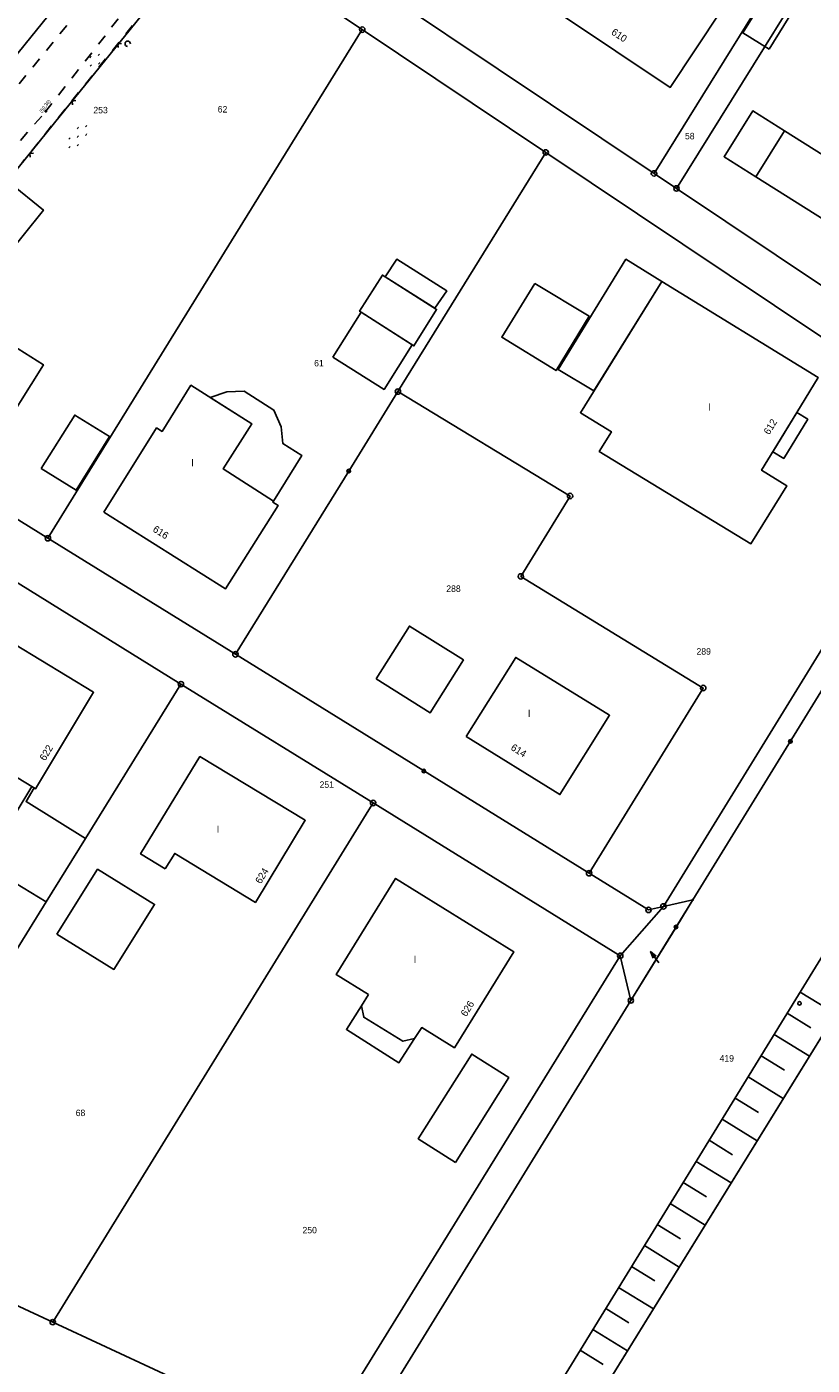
# Model space of a CAD drawing. Extents: x 2408905 to 4819478, y 5786105 to 11573663.
# Tile 26 of 39: x 2410016 to 2410089, y 5786802 to 5786926. Entities that reach past the tile are written whole.
import ezdxf

# ---------------------------------------------------------------- set-up
doc = ezdxf.new("R2010")
doc.units = 0
doc.linetypes.add('DASHED_70', pattern=[2, 1, -1])
for name, color, linetype in [('K100-FLST_GRENZEN', 40, 'Continuous'), ('K105-FLST_NUMMERN', 40, 'Continuous'), ('K125-GEB_LINIEN', 40, 'Continuous'), ('K130-GEB_TEXTE', 40, 'Continuous'), ('K140-KATASTERTOPO', 7, 'Continuous'), ('K145-VERM_PKTE', 7, 'Continuous'), ('TOP-HOEHENI', 7, 'Continuous'), ('TOP-LINIEN', 7, 'Continuous'), ('TOP-SYMBOLE', 7, 'Continuous')]:
    doc.layers.add(name, color=color, linetype=linetype)
doc.styles.add('SIMPLEX', font='CONTINUOUS')

# ---------------------------------------------------------------- blocks, each defined once
blk = doc.blocks.new('233')
at = {"layer": 'K105-FLST_NUMMERN', "color": 7}
for points in [[(2, 0.5, 0), (0, 0, 0), (2, -0.5, 0)], [(0, 0, 0), (4, 0, 0)]]:
    blk.add_polyline3d(points, dxfattribs=at)
blk = doc.blocks.new('128')
at = {"color": 250, "linetype": 'Continuous'}
blk.add_circle((0, 0), 0.5, dxfattribs=at)
blk = doc.blocks.new('GRENZSTEIN')
at = {"color": 7, "linetype": 'Continuous'}
blk.add_circle((0, 0), 0.75, dxfattribs=at)
blk = doc.blocks.new('251')
at = {"color": 40, "linetype": 'Continuous'}
blk.add_circle((0, 0), 0.175, dxfattribs=at)
blk = doc.blocks.new('1783')
at = {"layer": 'TOP-SYMBOLE', "color": 250}
blk.add_polyline3d([(-1, 1, 0), (0, 0, 0), (1, 1, 0)], dxfattribs=at)
blk = doc.blocks.new('179')
at = {"layer": 'TOP-SYMBOLE', "color": 111}
for points in [[(-4, -0.25, 0), (-4, 0.25, 0)], [(-3.5, -0.25, 0), (-3.5, 0.25, 0)], [(-0.25, 2.75, 0), (-0.25, 3.25, 0)], [(0.25, 2.75, 0), (0.25, 3.25, 0)], [(3.5, -0.25, 0), (3.5, 0.25, 0)], [(4, -0.25, 0), (4, 0.25, 0)], [(-0.25, -3.25, 0), (-0.25, -2.75, 0)], [(0.25, -3.25, 0), (0.25, -2.75, 0)]]:
    blk.add_polyline3d(points, dxfattribs=at)
blk = doc.blocks.new('178')
at = {"layer": 'TOP-SYMBOLE', "color": 111}
for points in [[(-7.75, -0.25, 0), (-7.75, 0.25, 0)], [(-7.25, -0.25, 0), (-7.25, 0.25, 0)], [(-4, 2.75, 0), (-4, 3.25, 0)], [(-3.5, 2.75, 0), (-3.5, 3.25, 0)], [(-0.25, -0.25, 0), (-0.25, 0.25, 0)], [(0.25, -0.25, 0), (0.25, 0.25, 0)], [(3.5, 2.75, 0), (3.5, 3.25, 0)], [(4, 2.75, 0), (4, 3.25, 0)], [(7.25, -0.25, 0), (7.25, 0.25, 0)], [(7.75, -0.25, 0), (7.75, 0.25, 0)], [(-4, -3.25, 0), (-4, -2.75, 0)], [(-3.5, -3.25, 0), (-3.5, -2.75, 0)], [(3.5, -3.25, 0), (3.5, -2.75, 0)], [(4, -3.25, 0), (4, -2.75, 0)]]:
    blk.add_polyline3d(points, dxfattribs=at)
blk = doc.blocks.new('168')
at = {"color": 250, "linetype": 'Continuous'}
blk.add_arc((0, 0.001), 1, 318.61027, 221.38965, dxfattribs=at)
blk = doc.blocks.new('247')
at = {"layer": 'TOP-HOEHENI', "color": 250}
for points in [[(-0.375, 0, 0), (0.375, 0, 0)], [(0, -0.375, 0), (0, 0.375, 0)]]:
    blk.add_polyline3d(points, dxfattribs=at)

msp = doc.modelspace()

# ---------------------------------------------------------------- linework, layer by layer
at = {"layer": 'K100-FLST_GRENZEN', "color": 250}
msp.add_lwpolyline([(2409942.979, 5786594.967), (2409996.247, 5786681.33), (2410000.358, 5786687.984), (2410029.923, 5786735.841), (2410090.49, 5786833.877), (2410151.056, 5786931.913), (2410176.084, 5786972.424), (2410182.635, 5786983.027), (2410175.94, 5786985.231), (2410171.788, 5786986.597), (2410166.243, 5786988.422), (2410124.468, 5786921.005), (2410106.04, 5786891.267), (2410103.841, 5786887.697), (2410077.643, 5786845.173), (2410073.706, 5786838.781), (2410071.878, 5786835.813), (2410004.876, 5786727.078), (2410001.393, 5786721.437), (2409999.874, 5786718.982), (2409982.028, 5786690), (2409945.76, 5786631.418)], dxfattribs=at)
for points in [[(2410085.403, 5786699.357), (2410228.085, 5786605.528), (2410220.306, 5786675.062), (2410206.917, 5786818.442), (2410193.529, 5786961.822), (2410188.734, 5786971.028), (2410181.216, 5786973.867), (2410151.056, 5786931.913), (2410090.49, 5786833.877), (2410029.923, 5786735.841)], [(2410035.416, 5786938.551), (2410074.033, 5786912.696), (2410086.51, 5786932.749), (2410075.248, 5786940.257), (2410062.542, 5786948.727), (2410050.287, 5786956.897)], [(2410009.1, 5786956.124), (2409990.681, 5786929.221), (2409989.783, 5786927.909), (2410007.251, 5786914.486), (2410029.762, 5786942.267)], [(2409927.017, 5786815.023), (2409933.571, 5786812.782), (2409952.671, 5786836.352), (2409983.654, 5786874.585), (2409992.191, 5786885.136), (2409999.148, 5786893.732), (2410018.292, 5786917.389), (2410032.896, 5786935.436), (2410046.913, 5786926.055), (2410063.964, 5786914.643), (2410102.275, 5786889.004), (2410103.827, 5786892.748), (2410076.125, 5786911.295), (2410074.033, 5786912.696), (2410035.416, 5786938.551), (2410029.762, 5786942.267), (2410007.251, 5786914.486), (2410003.508, 5786909.867), (2409978.366, 5786878.841), (2409978.187, 5786878.986), (2409926.556, 5786815.18)], [(2410076.125, 5786911.295), (2410094.366, 5786940.642), (2410092.271, 5786942.008), (2410086.51, 5786932.749), (2410074.033, 5786912.696)], [(2410076.125, 5786911.295), (2410103.827, 5786892.748), (2410121.897, 5786922.683), (2410121.118, 5786923.191), (2410094.366, 5786940.642)], [(2409999.856, 5786889.812), (2410017.681, 5786878.783), (2410035.17, 5786907.066), (2410046.913, 5786926.055), (2410032.896, 5786935.436), (2410018.292, 5786917.389), (2409999.148, 5786893.732)], [(2410035.121, 5786867.99), (2410045.655, 5786885.029), (2410050.223, 5786892.418), (2410063.964, 5786914.643), (2410046.913, 5786926.055), (2410035.17, 5786907.066), (2410017.681, 5786878.783)], [(2410077.643, 5786845.173), (2410103.841, 5786887.697), (2410106.04, 5786891.267), (2410124.468, 5786921.005), (2410121.897, 5786922.683), (2410103.827, 5786892.748), (2410102.275, 5786889.004), (2410074.909, 5786844.558)], [(2410050.223, 5786892.418), (2410066.227, 5786882.706), (2410061.651, 5786875.238), (2410078.611, 5786864.859), (2410068.001, 5786847.646), (2410073.518, 5786844.233), (2410074.909, 5786844.558), (2410102.275, 5786889.004), (2410063.964, 5786914.643)], [(2409996.622, 5786885.884), (2410012.182, 5786876.265), (2410030.056, 5786865.215), (2410047.92, 5786854.171), (2410070.895, 5786839.97), (2410074.909, 5786844.558), (2410073.518, 5786844.233), (2410068.001, 5786847.646), (2410035.121, 5786867.99), (2410017.681, 5786878.783), (2409999.856, 5786889.812), (2409999.148, 5786893.732), (2409992.191, 5786885.136)], [(2410035.121, 5786867.99), (2410068.001, 5786847.646), (2410078.611, 5786864.859), (2410061.651, 5786875.238), (2410066.227, 5786882.706), (2410050.223, 5786892.418), (2410045.655, 5786885.029)], [(2409983.643, 5786821.976), (2409988.907, 5786819.522), (2409998.897, 5786814.87), (2410017.527, 5786844.974), (2410021.186, 5786850.884), (2410030.056, 5786865.215), (2410012.182, 5786876.265), (2409979.769, 5786823.777)], [(2410014.609, 5786807.555), (2410018.134, 5786805.914), (2410047.92, 5786854.171), (2410030.056, 5786865.215), (2410021.186, 5786850.884), (2410017.527, 5786844.974), (2409998.897, 5786814.87)], [(2410042.789, 5786794.435), (2410070.895, 5786839.97), (2410047.92, 5786854.171), (2410018.134, 5786805.914)], [(2410071.878, 5786835.813), (2410076.143, 5786842.737), (2410077.643, 5786845.173), (2410074.909, 5786844.558), (2410070.895, 5786839.97)], [(2409865.705, 5786503.032), (2409871.977, 5786513.4), (2409880.784, 5786525.842), (2409941.582, 5786624.67), (2409945.76, 5786631.418), (2409982.028, 5786690), (2409999.874, 5786718.982), (2410003.076, 5786724.157), (2410004.876, 5786727.078), (2410071.878, 5786835.813), (2410070.895, 5786839.97), (2410042.789, 5786794.435), (2410026.732, 5786768.42), (2410002.225, 5786728.715), (2409997.895, 5786721.695), (2409976.274, 5786686.62), (2409963.108, 5786665.26), (2409961.955, 5786663.388), (2409942.765, 5786632.257), (2409938.728, 5786625.591), (2409896.004, 5786556.459), (2409866.307, 5786508.406), (2409863.72, 5786504.219)], [(2409969.979, 5786739.614), (2410002.225, 5786728.715), (2410026.732, 5786768.42), (2410042.789, 5786794.435), (2410018.134, 5786805.914), (2410014.609, 5786807.555), (2410000.221, 5786786.092), (2409991.215, 5786772.657), (2409982.352, 5786759.418), (2409978.561, 5786753.52), (2409975.348, 5786748.314)]]:
    msp.add_lwpolyline(points, close=True, dxfattribs=at)
at = {"layer": 'K125-GEB_LINIEN', "color": 250}
for points in [[(2410065.437, 5786927.432), (2410075.537, 5786920.693), (2410080.237, 5786927.762), (2410074.224, 5786931.805), (2410074.844, 5786932.738), (2410070.773, 5786935.441)], [(2410084.724, 5786924.245), (2410088.424, 5786930.216), (2410085.973, 5786931.71), (2410082.293, 5786925.752)], [(2410083.491, 5786912.382), (2410089.854, 5786908.368), (2410089.794, 5786908.259), (2410097.447, 5786903.499), (2410103.307, 5786912.946), (2410103.215, 5786913.022), (2410105.991, 5786917.484), (2410098.11, 5786922.387), (2410095.176, 5786917.589), (2410095.478, 5786917.409), (2410092.511, 5786912.639), (2410086.148, 5786916.652)], [(2410083.491, 5786912.382), (2410086.148, 5786916.652), (2410083.219, 5786918.499), (2410080.545, 5786914.241)], [(2410013.502, 5786904.577), (2410017.262, 5786909.285), (2410014.138, 5786911.811), (2410010.367, 5786907.12)], [(2410049.031, 5786903.088), (2410053.662, 5786900.153), (2410054.76, 5786901.763), (2410050.108, 5786904.711)], [(2410068.443, 5786892.469), (2410074.757, 5786902.66), (2410071.418, 5786904.714), (2410065.121, 5786894.46)], [(2410046.814, 5786899.785), (2410051.707, 5786896.663), (2410053.822, 5786900.052), (2410049.031, 5786903.088), (2410048.779, 5786903.248), (2410046.654, 5786899.887)], [(2410003.639, 5786893.599), (2410012.819, 5786887.821), (2410017.262, 5786894.908), (2410011.935, 5786898.25), (2410012.855, 5786899.718), (2410008.999, 5786902.151)], [(2410062.962, 5786902.466), (2410059.871, 5786897.462), (2410064.922, 5786894.371), (2410067.994, 5786899.432)], [(2410074.757, 5786902.66), (2410067.184, 5786890.451), (2410070.075, 5786888.676), (2410068.943, 5786886.846), (2410083.038, 5786878.266), (2410086.373, 5786883.661), (2410084.027, 5786885.098), (2410087.299, 5786890.464), (2410089.287, 5786893.724)], [(2410044.169, 5786895.607), (2410048.934, 5786892.611), (2410051.547, 5786896.765), (2410046.814, 5786899.785)], [(2410022.896, 5786881.201), (2410034.207, 5786874.08), (2410039.082, 5786881.831), (2410038.591, 5786882.14), (2410038.654, 5786882.242), (2410033.992, 5786885.219), (2410036.646, 5786889.409), (2410030.984, 5786892.995), (2410028.298, 5786888.707), (2410027.781, 5786889.03)], [(2410035.933, 5786892.446), (2410034.308, 5786892.385), (2410032.775, 5786891.861), (2410036.646, 5786889.409), (2410033.992, 5786885.219), (2410038.654, 5786882.242), (2410041.292, 5786886.465), (2410039.538, 5786887.577), (2410039.356, 5786889.141), (2410038.701, 5786890.687)], [(2410085.073, 5786886.814), (2410086.101, 5786886.203), (2410088.332, 5786889.834), (2410087.299, 5786890.464)], [(2410017.062, 5786885.252), (2410020.309, 5786883.244), (2410023.401, 5786888.243), (2410020.179, 5786890.235)], [(2410048.197, 5786865.704), (2410053.237, 5786862.553), (2410056.319, 5786867.474), (2410051.289, 5786870.611)], [(2410016.179, 5786855.713), (2410016.538, 5786855.495), (2410021.926, 5786864.466), (2410012.111, 5786870.427), (2410006.699, 5786861.463)], [(2410056.58, 5786860.342), (2410065.28, 5786854.946), (2410069.904, 5786862.332), (2410061.18, 5786867.701)], [(2410028.598, 5786848.042), (2410029.47, 5786849.479), (2410036.979, 5786844.93), (2410041.604, 5786852.572), (2410031.811, 5786858.491), (2410026.303, 5786849.431)], [(2410017.527, 5786844.974), (2410021.186, 5786850.884), (2410015.649, 5786854.308), (2410016.41, 5786855.573), (2410016.179, 5786855.713), (2410011.785, 5786848.439)], [(2410018.528, 5786841.981), (2410023.825, 5786838.709), (2410027.598, 5786844.742), (2410022.302, 5786848.015)], [(2410047.495, 5786836.363), (2410046.824, 5786835.307), (2410047.05, 5786834.262), (2410050.683, 5786832.02), (2410051.776, 5786832.271), (2410052.444, 5786833.3), (2410055.479, 5786831.422), (2410061.015, 5786840.336), (2410050.012, 5786847.168), (2410044.477, 5786838.23)], [(2410047.05, 5786834.262), (2410046.824, 5786835.307), (2410045.435, 5786833.119), (2410050.319, 5786830.03), (2410051.776, 5786832.271), (2410050.683, 5786832.02)], [(2410055.563, 5786820.748), (2410060.535, 5786828.644), (2410057.091, 5786830.838), (2410052.117, 5786822.963)]]:
    msp.add_lwpolyline(points, close=True, dxfattribs=at)
at = {"layer": 'K140-KATASTERTOPO', "color": 250}
msp.add_polyline3d([(2409877.985, 5786497.408, 0), (2409892.282, 5786520.624, 0), (2409935.544, 5786587.197, 0), (2409986.243, 5786671.594, 0), (2410084.793, 5786831.999, 0), (2410113.675, 5786878.996, 0), (2410143.567, 5786926.839, 0), (2410159.5, 5786949.228, 0), (2410176.084, 5786972.424, 0), (2410182.635, 5786983.027, 0), (2410181.216, 5786973.867, 0), (2410151.056, 5786931.913, 0), (2410029.923, 5786735.841, 0), (2410000.358, 5786687.984, 0), (2409996.247, 5786681.33, 0), (2409942.979, 5786594.967, 0), (2409941.473, 5786592.525, 0), (2409940.363, 5786590.727, 0), (2409928.208, 5786571.033, 0), (2409895.508, 5786518.057, 0), (2409877.678, 5786489.314, 0), (2409877.985, 5786497.408, 0)], close=True, dxfattribs=at)
msp.add_polyline3d([(2409877.985, 5786497.408, 0), (2409892.282, 5786520.624, 0), (2409935.544, 5786587.197, 0), (2409986.243, 5786671.594, 0), (2410084.793, 5786831.999, 0), (2410113.675, 5786878.996, 0), (2410143.567, 5786926.839, 0), (2410159.5, 5786949.228, 0), (2410176.084, 5786972.424, 0), (2410182.635, 5786983.027, 0), (2410181.216, 5786973.867, 0), (2410151.056, 5786931.913, 0), (2410029.923, 5786735.841, 0), (2410000.358, 5786687.984, 0), (2409996.247, 5786681.33, 0), (2409942.979, 5786594.967, 0), (2409941.473, 5786592.525, 0), (2409940.363, 5786590.727, 0), (2409928.208, 5786571.033, 0), (2409895.508, 5786518.057, 0), (2409877.678, 5786489.314, 0), (2409877.985, 5786497.408, 0)], close=True, dxfattribs=at)
for points in [[(2410087.622, 5786836.602, 0), (2410090.921, 5786834.575, 0)], [(2410087.622, 5786836.602, 0), (2410090.921, 5786834.575, 0)], [(2410086.408, 5786834.627, 0), (2410088.604, 5786833.277, 0)], [(2410086.408, 5786834.626, 0), (2410088.604, 5786833.277, 0)], [(2410085.195, 5786832.653, 0), (2410088.484, 5786830.631, 0)], [(2410085.195, 5786832.653, 0), (2410088.484, 5786830.631, 0)], [(2410083.983, 5786830.681, 0), (2410086.173, 5786829.336, 0)], [(2410083.983, 5786830.681, 0), (2410086.173, 5786829.336, 0)], [(2410082.773, 5786828.712, 0), (2410086.053, 5786826.697, 0)], [(2410082.773, 5786828.711, 0), (2410086.053, 5786826.696, 0)], [(2410081.565, 5786826.744, 0), (2410083.748, 5786825.403, 0)], [(2410081.565, 5786826.744, 0), (2410083.748, 5786825.403, 0)], [(2410080.357, 5786824.779, 0), (2410083.628, 5786822.77, 0)], [(2410080.357, 5786824.779, 0), (2410083.627, 5786822.77, 0)], [(2410079.151, 5786822.816, 0), (2410081.328, 5786821.478, 0)], [(2410079.151, 5786822.816, 0), (2410081.328, 5786821.478, 0)], [(2410077.946, 5786820.855, 0), (2410081.207, 5786818.852, 0)], [(2410077.946, 5786820.855, 0), (2410081.207, 5786818.851, 0)], [(2410076.743, 5786818.896, 0), (2410078.913, 5786817.562, 0)], [(2410076.743, 5786818.896, 0), (2410078.913, 5786817.562, 0)], [(2410075.54, 5786816.939, 0), (2410078.791, 5786814.942, 0)], [(2410075.54, 5786816.939, 0), (2410078.791, 5786814.942, 0)], [(2410074.339, 5786814.984, 0), (2410076.503, 5786813.655, 0)], [(2410074.34, 5786814.984, 0), (2410076.504, 5786813.655, 0)], [(2410073.14, 5786813.032, 0), (2410076.381, 5786811.041, 0)], [(2410073.14, 5786813.032, 0), (2410076.381, 5786811.04, 0)], [(2410071.942, 5786811.081, 0), (2410074.099, 5786809.756, 0)], [(2410071.942, 5786811.081, 0), (2410074.099, 5786809.756, 0)], [(2410070.745, 5786809.133, 0), (2410073.976, 5786807.148, 0)], [(2410070.745, 5786809.133, 0), (2410073.976, 5786807.148, 0)], [(2410069.549, 5786807.187, 0), (2410071.7, 5786805.865, 0)], [(2410069.549, 5786807.187, 0), (2410071.7, 5786805.865, 0)], [(2410068.354, 5786805.243, 0), (2410071.576, 5786803.263, 0)], [(2410068.354, 5786805.243, 0), (2410071.576, 5786803.263, 0)], [(2410067.161, 5786803.301, 0), (2410069.306, 5786801.983, 0)], [(2410067.161, 5786803.301, 0), (2410069.306, 5786801.983, 0)]]:
    msp.add_polyline3d(points, dxfattribs=at)
at = {"layer": 'TOP-LINIEN', "color": 250, "linetype": 'DASHED_70'}
for p, q in [((2410015.016, 5786921.025, 50.3), (2410023.844, 5786931.882, 50.401)), ((2410026.692, 5786930.212, 50.364), (2410017.496, 5786918.469, 50.362)), ((2410028.065, 5786929.565, 50.372), (2410015.258, 5786913.66, 50.326)), ((2410009.868, 5786909.737, 50.39), (2410017.498, 5786918.467, 50.361))]:
    msp.add_line(p, q, dxfattribs=at)

# ---------------------------------------------------------------- block references
at = {"layer": 'K100-FLST_GRENZEN', "color": 250, "xscale": 0.333, "yscale": 0.333}
for name, p in [('GRENZSTEIN', (2410046.913, 5786926.055)), ('GRENZSTEIN', (2410063.964, 5786914.643)), ('GRENZSTEIN', (2410074.033, 5786912.696)), ('GRENZSTEIN', (2410076.125, 5786911.295)), ('GRENZSTEIN', (2410050.223, 5786892.418)), ('GRENZSTEIN', (2410066.227, 5786882.706)), ('GRENZSTEIN', (2410017.681, 5786878.783)), ('GRENZSTEIN', (2410061.651, 5786875.238)), ('GRENZSTEIN', (2410035.121, 5786867.99)), ('GRENZSTEIN', (2410030.056, 5786865.215)), ('GRENZSTEIN', (2410078.611, 5786864.859)), ('GRENZSTEIN', (2410047.92, 5786854.171)), ('GRENZSTEIN', (2410068.001, 5786847.646)), ('GRENZSTEIN', (2410073.518, 5786844.233)), ('GRENZSTEIN', (2410074.909, 5786844.558)), ('251', (2410077.643, 5786845.173)), ('GRENZSTEIN', (2410070.895, 5786839.97)), ('GRENZSTEIN', (2410071.878, 5786835.813)), ('GRENZSTEIN', (2410018.134, 5786805.914))]:
    msp.add_blockref(name, p, dxfattribs=at)
at = {"layer": 'K105-FLST_NUMMERN', "color": 250, "xscale": 0.325, "yscale": 0.325, "rotation": 306.46}
msp.add_blockref('233', (2410073.712, 5786840.355), dxfattribs=at)
at = {"layer": 'K145-VERM_PKTE', "color": 250, "xscale": 0.333, "yscale": 0.333}
for p in [(2410045.655, 5786885.029), (2410086.712, 5786859.901), (2410052.633, 5786857.145), (2410076.079, 5786842.648), (2410087.559, 5786835.545)]:
    msp.add_blockref('128', p, dxfattribs=at)
at = {"layer": 'TOP-HOEHENI', "color": 250, "xscale": 0.333, "yscale": 0.333}
msp.add_blockref('247', (2410017.496, 5786918.469, 50.362), dxfattribs=at)
at = {"layer": 'TOP-SYMBOLE', "color": 250}
for name, p, xscale, yscale, rotation in [('179', (2410022.051, 5786923.218), 0.166, 0.166, 53.305), ('1783', (2410024.171, 5786924.739), 0.25, 0.25, 231.02), ('168', (2410025.104, 5786924.747), 0.25, 0.25, 41.00000000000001), ('1783', (2410019.938, 5786919.423), 0.25, 0.25, 231.02), ('178', (2410020.463, 5786916.113), 0.166, 0.166, 51.39800000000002), ('1783', (2410015.99, 5786914.544), 0.25, 0.25, 231.019)]:
    msp.add_blockref(name, p, dxfattribs=dict(at, xscale=xscale, yscale=yscale, rotation=rotation))

# ---------------------------------------------------------------- texts
at = {"layer": 'K105-FLST_NUMMERN', "color": 250, "linetype": 'Continuous', "style": 'SIMPLEX'}
for s, p in [('253', (2410021.911, 5786918.278, 50.009)), ('62', (2410033.472, 5786918.354, 50.009)), ('58', (2410076.91, 5786915.863, 50.009)), ('61', (2410042.436, 5786894.75, 50.009)), ('288', (2410054.722, 5786873.795, 50.009)), ('289', (2410077.981, 5786867.96, 50.009)), ('251', (2410042.941, 5786855.581, 50.009)), ('419', (2410080.129, 5786830.133, 50.009)), ('68', (2410020.268, 5786825.069, 50.009)), ('250', (2410041.352, 5786814.169, 50.009))]:
    msp.add_text(s, height=0.6, dxfattribs=at).set_placement(p)
at = {"layer": 'K130-GEB_TEXTE', "color": 250, "linetype": 'Continuous', "style": 'SIMPLEX'}
for s, rotation, p in [('610', 326.179, (2410069.999, 5786925.671)), ('612', 58.415, (2410084.741, 5786888.342)), ('616', 327.69, (2410027.372, 5786879.449)), ('622', 58.981, (2410017.428, 5786858.034)), ('614', 328.077, (2410060.649, 5786859.159)), ('624', 58.783, (2410037.476, 5786846.598)), ('626', 58.145, (2410056.573, 5786834.257))]:
    msp.add_text(s, height=0.666, rotation=rotation, dxfattribs=at).set_placement(p)
for p in [(2410079.083, 5786890.642), (2410031.006, 5786885.469), (2410062.296, 5786862.169), (2410033.379, 5786851.412), (2410051.692, 5786839.307)]:
    msp.add_text('I', height=0.666, dxfattribs=at).set_placement(p)
at = {"layer": 'TOP-HOEHENI', "color": 250, "linetype": 'Continuous', "style": 'SIMPLEX', "width": 0.8}
msp.add_text('(50,36)', height=0.33, rotation=53, dxfattribs=at).set_placement((2410017.12, 5786918.284))

doc.saveas('drawing.dxf')
